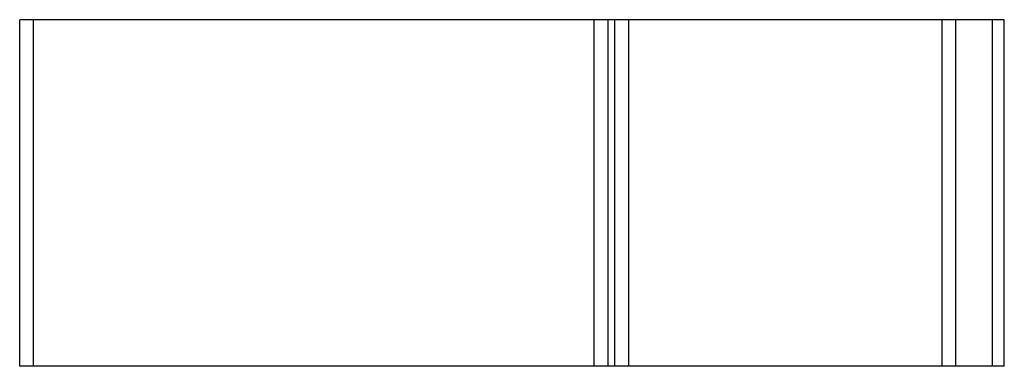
# Model space of a CAD drawing. Header units: millimetres. Extents: x -1233 to 295, y 2 to 208.
# Tile 1 of 2: x -1233 to -1204, y 94 to 104. Entities that reach past the tile are written whole.
import ezdxf

# ---------------------------------------------------------------- set-up
doc = ezdxf.new("R2010")
doc.units = ezdxf.units.MM

msp = doc.modelspace()

# ---------------------------------------------------------------- linework, layer by layer
at = {"color": 7, "linetype": 'Continuous', "lineweight": 25}
for p, q in [((-1232.686, 94.303), (-1232.686, 104.303)), ((-1232.286, 104.303), (-1232.686, 104.303)), ((-1232.286, 94.303), (-1232.286, 104.303)), ((-1216.086, 104.303), (-1232.286, 104.303)), ((-1216.086, 94.303), (-1216.086, 104.303)), ((-1215.686, 104.303), (-1216.086, 104.303)), ((-1215.686, 94.303), (-1215.686, 104.303)), ((-1215.486, 104.303), (-1215.686, 104.303)), ((-1215.486, 94.303), (-1215.486, 104.303)), ((-1215.086, 104.303), (-1215.486, 104.303)), ((-1215.086, 94.303), (-1215.086, 104.303)), ((-1206.036, 104.303), (-1215.086, 104.303)), ((-1206.036, 94.303), (-1206.036, 104.303)), ((-1205.633, 104.303), (-1206.036, 104.303)), ((-1205.633, 94.303), (-1205.633, 104.303)), ((-1204.574, 104.303), (-1205.633, 104.303)), ((-1204.574, 94.303), (-1204.574, 104.303)), ((-1204.236, 104.303), (-1204.574, 104.303)), ((-1204.236, 94.303), (-1204.236, 104.303)), ((-1232.286, 94.303), (-1232.686, 94.303)), ((-1216.086, 94.303), (-1232.286, 94.303)), ((-1215.686, 94.303), (-1216.086, 94.303)), ((-1215.486, 94.303), (-1215.686, 94.303)), ((-1215.086, 94.303), (-1215.486, 94.303)), ((-1206.036, 94.303), (-1215.086, 94.303)), ((-1205.633, 94.303), (-1206.036, 94.303)), ((-1204.574, 94.303), (-1205.633, 94.303)), ((-1204.236, 94.303), (-1204.574, 94.303))]:
    msp.add_line(p, q, dxfattribs=at)

doc.saveas('drawing.dxf')
